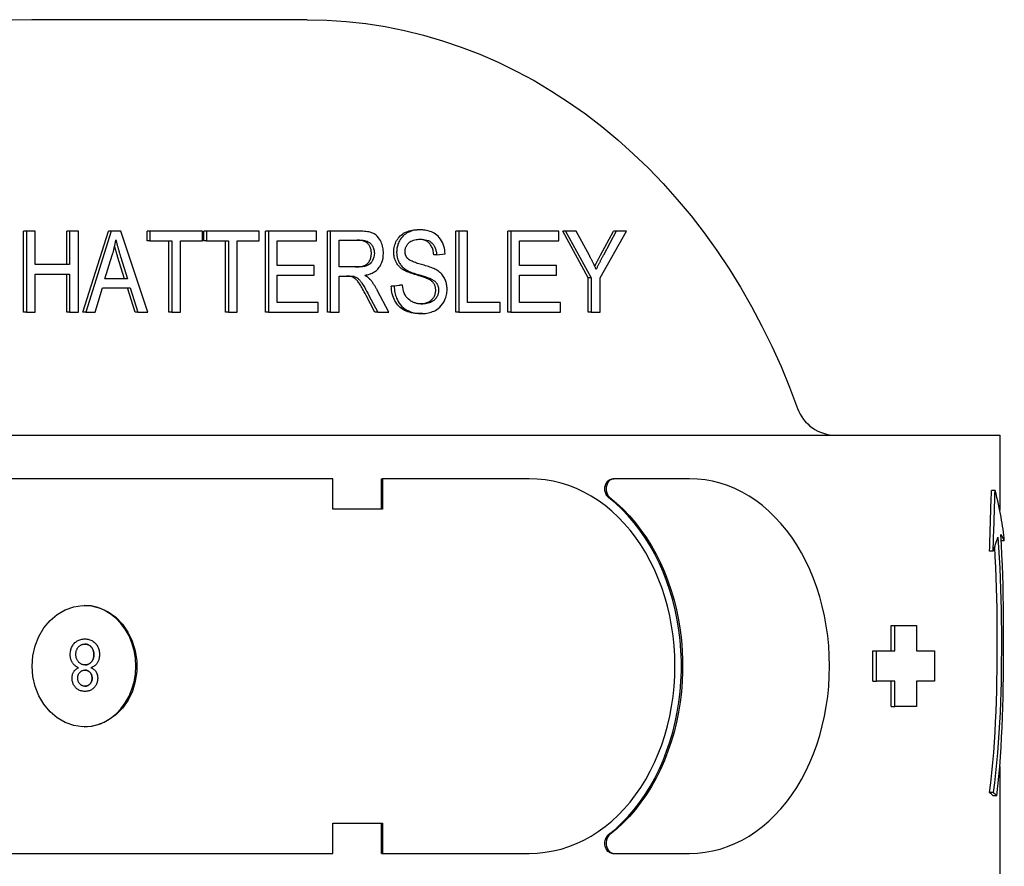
# Model space of a CAD drawing. Header units: millimetres. Extents: x 43 to 3729, y 37 to 451.
# Tile 7 of 12: x 338 to 387, y 409 to 451. Entities that reach past the tile are written whole.
import ezdxf

# ---------------------------------------------------------------- set-up
doc = ezdxf.new("R2010")
doc.units = ezdxf.units.MM
doc.layers.add('DETAIL', color=2, linetype='Continuous')

msp = doc.modelspace()

# ---------------------------------------------------------------- linework, layer by layer
at = {"layer": 'DETAIL'}
for p, q in [((352.585, 450.907), (338.991, 450.907)), ((338.582, 436.46), (338.582, 440.46)), ((338.725, 440.46), (338.582, 440.46)), ((338.725, 440.46), (338.725, 436.46)), ((339.16, 440.46), (338.725, 440.46)), ((339.16, 438.816), (339.16, 440.46)), ((340.715, 438.816), (340.715, 440.46)), ((340.858, 440.46), (340.715, 440.46)), ((340.858, 440.46), (340.858, 438.816)), ((341.293, 440.46), (340.858, 440.46)), ((341.293, 436.46), (341.293, 440.46)), ((341.514, 436.46), (342.773, 440.46)), ((342.916, 440.46), (341.657, 436.46)), ((342.916, 440.46), (342.773, 440.46)), ((343.386, 440.46), (342.916, 440.46)), ((344.724, 436.46), (343.386, 440.46)), ((344.681, 439.987), (344.681, 440.46)), ((344.824, 440.46), (344.681, 440.46)), ((344.824, 440.46), (344.824, 439.987)), ((347.421, 440.46), (344.824, 440.46)), ((347.421, 439.987), (347.421, 440.46)), ((347.478, 439.987), (347.478, 440.46)), ((347.621, 440.46), (347.478, 440.46)), ((347.621, 440.46), (347.621, 439.987)), ((350.218, 440.46), (347.621, 440.46)), ((350.218, 439.987), (350.218, 440.46)), ((350.53, 436.46), (350.53, 440.46)), ((350.673, 440.46), (350.53, 440.46)), ((350.673, 440.46), (350.673, 436.46)), ((353.046, 440.46), (350.673, 440.46)), ((353.046, 439.987), (353.046, 440.46)), ((353.581, 436.46), (353.581, 440.46)), ((353.725, 440.46), (353.581, 440.46)), ((353.725, 440.46), (353.725, 436.46)), ((355.178, 440.46), (353.725, 440.46)), ((358.155, 440.53), (358.012, 440.53)), ((359.917, 436.46), (359.917, 440.46)), ((360.061, 440.46), (359.917, 440.46)), ((360.495, 440.46), (360.061, 440.46)), ((360.061, 440.46), (360.061, 436.46)), ((360.495, 436.932), (360.495, 440.46)), ((362.49, 436.46), (362.49, 440.46)), ((362.633, 440.46), (362.49, 440.46)), ((365.006, 440.46), (362.633, 440.46)), ((362.633, 440.46), (362.633, 436.46)), ((365.006, 439.987), (365.006, 440.46)), ((366.458, 438.155), (365.194, 440.46)), ((365.338, 440.46), (365.194, 440.46)), ((365.865, 440.46), (365.338, 440.46)), ((365.338, 440.46), (366.601, 438.155)), ((366.512, 439.252), (365.865, 440.46)), ((367.036, 438.155), (368.345, 440.46)), ((367.06, 439.283), (367.697, 440.46)), ((367.84, 440.46), (367.203, 439.283)), ((367.84, 440.46), (367.697, 440.46)), ((368.345, 440.46), (367.84, 440.46)), ((344.824, 439.987), (344.681, 439.987)), ((344.824, 439.987), (345.903, 439.987)), ((345.76, 436.46), (345.76, 439.987)), ((345.903, 439.987), (345.903, 436.46)), ((346.337, 436.46), (346.337, 439.987)), ((346.337, 439.987), (347.421, 439.987)), ((347.621, 439.987), (347.478, 439.987)), ((347.621, 439.987), (348.7, 439.987)), ((348.557, 436.46), (348.557, 439.987)), ((348.7, 439.987), (348.7, 436.46)), ((349.135, 436.46), (349.135, 439.987)), ((349.135, 439.987), (350.218, 439.987)), ((351.108, 439.987), (353.046, 439.987)), ((351.108, 438.764), (351.108, 439.987)), ((354.159, 440.018), (355.196, 440.018)), ((354.159, 438.694), (354.159, 440.018)), ((363.068, 438.764), (363.068, 439.987)), ((363.068, 439.987), (365.006, 439.987)), ((358.974, 439.295), (359.389, 439.335)), ((342.601, 438.1), (342.963, 439.274)), ((343.572, 438.1), (343.227, 439.21)), ((343.371, 439.21), (343.715, 438.1)), ((358.974, 439.295), (358.831, 439.295)), ((340.858, 438.816), (339.16, 438.816)), ((339.16, 436.46), (339.16, 438.344)), ((339.16, 438.344), (340.858, 438.344)), ((340.715, 436.46), (340.715, 438.344)), ((340.858, 438.344), (340.858, 436.46)), ((352.923, 438.764), (351.108, 438.764)), ((352.923, 438.292), (352.923, 438.764)), ((355.091, 438.694), (354.159, 438.694)), ((357.463, 438.557), (357.32, 438.557)), ((364.883, 438.764), (363.068, 438.764)), ((364.883, 438.292), (364.883, 438.764)), ((343.715, 438.1), (342.601, 438.1)), ((351.108, 436.932), (351.108, 438.292)), ((351.108, 438.292), (352.923, 438.292)), ((354.159, 436.46), (354.159, 438.237)), ((354.159, 438.237), (354.661, 438.237)), ((354.904, 438.219), (354.76, 438.219)), ((358.685, 438.109), (358.541, 438.109)), ((363.068, 436.932), (363.068, 438.292)), ((363.068, 438.292), (364.883, 438.292)), ((366.458, 436.46), (366.458, 438.155)), ((366.601, 438.155), (366.458, 438.155)), ((366.601, 438.155), (366.601, 436.46)), ((367.036, 436.46), (367.036, 438.155)), ((342.117, 436.46), (342.476, 437.67)), ((342.476, 437.67), (343.85, 437.67)), ((344.086, 436.46), (343.707, 437.67)), ((343.85, 437.67), (344.23, 436.46)), ((356.609, 436.46), (356.042, 437.548)), ((356.733, 437.746), (357.143, 437.789)), ((356.877, 437.746), (356.733, 437.746)), ((357.286, 437.789), (356.877, 437.746)), ((357.286, 437.789), (357.143, 437.789)), ((353.12, 436.932), (351.108, 436.932)), ((353.12, 436.46), (353.12, 436.932)), ((355.924, 436.46), (355.489, 437.292)), ((355.633, 437.292), (356.067, 436.46)), ((362.109, 436.932), (360.495, 436.932)), ((362.109, 436.46), (362.109, 436.932)), ((365.081, 436.932), (363.068, 436.932)), ((365.081, 436.46), (365.081, 436.932)), ((338.725, 436.46), (338.582, 436.46)), ((338.725, 436.46), (339.16, 436.46)), ((340.858, 436.46), (340.715, 436.46)), ((340.858, 436.46), (341.293, 436.46)), ((341.657, 436.46), (341.514, 436.46)), ((341.657, 436.46), (342.117, 436.46)), ((344.23, 436.46), (344.086, 436.46)), ((344.23, 436.46), (344.724, 436.46)), ((345.903, 436.46), (345.76, 436.46)), ((345.903, 436.46), (346.337, 436.46)), ((348.7, 436.46), (348.557, 436.46)), ((348.7, 436.46), (349.135, 436.46)), ((350.673, 436.46), (350.53, 436.46)), ((350.673, 436.46), (353.12, 436.46)), ((353.725, 436.46), (353.581, 436.46)), ((353.725, 436.46), (354.159, 436.46)), ((356.067, 436.46), (355.924, 436.46)), ((356.067, 436.46), (356.609, 436.46)), ((360.061, 436.46), (359.917, 436.46)), ((360.061, 436.46), (362.109, 436.46)), ((362.633, 436.46), (362.49, 436.46)), ((362.633, 436.46), (365.081, 436.46)), ((366.601, 436.46), (366.458, 436.46)), ((366.601, 436.46), (367.036, 436.46)), ((358.275, 436.393), (358.132, 436.393)), ((332.633, 430.382), (376.321, 430.382)), ((378.149, 430.382), (379.893, 430.382)), ((379.893, 430.382), (384.007, 430.382)), ((384.007, 430.382), (386.766, 430.382)), ((386.766, 430.382), (386.766, 426.682)), ((353.842, 428.232), (337.526, 428.232)), ((353.842, 426.732), (353.842, 428.232)), ((356.247, 428.232), (356.305, 428.232)), ((356.247, 426.732), (356.247, 428.232)), ((363.543, 428.232), (356.305, 428.232)), ((356.305, 428.232), (356.305, 426.732)), ((367.662, 428.232), (367.726, 428.232)), ((371.46, 428.232), (367.726, 428.232)), ((386.537, 427.653), (386.356, 427.653)), ((356.305, 426.732), (353.842, 426.732)), ((386.99, 425.176), (386.841, 425.176)), ((386.438, 424.663), (386.262, 424.663)), ((381.407, 419.732), (381.407, 420.982)), ((381.407, 420.982), (381.581, 420.982)), ((381.581, 419.732), (381.581, 420.982)), ((381.581, 420.982), (382.654, 420.982)), ((382.654, 420.982), (382.654, 419.732)), ((341.611, 420.325), (341.611, 420.325)), ((380.508, 419.732), (380.682, 419.732)), ((380.508, 418.232), (380.508, 419.732)), ((380.682, 419.732), (381.581, 419.732)), ((380.682, 418.232), (380.682, 419.732)), ((382.654, 419.732), (383.543, 419.732)), ((383.543, 419.732), (383.543, 418.232)), ((341.304, 418.904), (341.304, 418.904)), ((380.508, 418.232), (380.682, 418.232)), ((381.581, 418.232), (380.682, 418.232)), ((381.407, 416.982), (381.407, 418.232)), ((381.581, 416.982), (381.581, 418.232)), ((382.654, 418.232), (382.654, 416.982)), ((383.543, 418.232), (382.654, 418.232)), ((341.616, 417.733), (341.616, 417.733)), ((381.407, 416.982), (381.581, 416.982)), ((382.654, 416.982), (381.581, 416.982)), ((386.766, 414.018), (386.766, 407.882)), ((386.441, 412.731), (386.265, 412.731)), ((386.625, 412.575), (386.44, 412.575)), ((353.842, 409.732), (353.842, 411.232)), ((353.842, 411.232), (356.305, 411.232)), ((356.247, 409.732), (356.247, 411.232)), ((356.305, 411.232), (356.305, 409.732)), ((337.526, 409.732), (353.842, 409.732)), ((356.247, 409.732), (356.305, 409.732)), ((356.305, 409.732), (363.543, 409.732)), ((367.662, 409.732), (367.726, 409.732)), ((367.726, 409.732), (371.46, 409.732))]:
    msp.add_line(p, q, dxfattribs=at)
at = {"layer": 'DETAIL', "flags": 128}
for points in [[(352.585, 450.907), (353.55, 450.885), (354.513, 450.821), (355.474, 450.715), (356.431, 450.566), (357.382, 450.375), (358.327, 450.143), (359.263, 449.869), (360.19, 449.554), (361.107, 449.198), (362.011, 448.803), (362.903, 448.368), (363.78, 447.895), (364.642, 447.384), (365.487, 446.836), (366.314, 446.251), (367.123, 445.631), (367.912, 444.976), (368.68, 444.288), (369.426, 443.566), (370.15, 442.813), (370.851, 442.029), (371.527, 441.216), (372.178, 440.374), (372.803, 439.505), (373.402, 438.609), (373.973, 437.688), (374.516, 436.744), (375.03, 435.776), (375.515, 434.788), (375.97, 433.779), (376.394, 432.751), (376.788, 431.706)], [(356.345, 439.368), (356.343, 439.441), (356.338, 439.514), (356.329, 439.586), (356.316, 439.657), (356.3, 439.728), (356.28, 439.797), (356.256, 439.863), (356.229, 439.928), (356.197, 439.993), (356.156, 440.064), (356.103, 440.139), (356.037, 440.214), (355.963, 440.279), (355.889, 440.328), (355.819, 440.362), (355.755, 440.387), (355.69, 440.406), (355.622, 440.422), (355.552, 440.434), (355.479, 440.444), (355.405, 440.451), (355.329, 440.456), (355.254, 440.459), (355.178, 440.46)], [(356.856, 439.426), (356.858, 439.502), (356.864, 439.576), (356.875, 439.649), (356.891, 439.72), (356.911, 439.79), (356.935, 439.859), (356.964, 439.927), (356.997, 439.993), (357.034, 440.057), (357.075, 440.116), (357.121, 440.172), (357.17, 440.224), (357.224, 440.272), (357.281, 440.316), (357.343, 440.356), (357.409, 440.393), (357.477, 440.425), (357.548, 440.453), (357.621, 440.476), (357.695, 440.495), (357.771, 440.51), (357.85, 440.521), (357.93, 440.528), (358.012, 440.53)], [(358.155, 440.53), (358.02, 440.524), (357.885, 440.505), (357.755, 440.474), (357.645, 440.435), (357.558, 440.395), (357.491, 440.359), (357.43, 440.32), (357.371, 440.275), (357.315, 440.226), (357.263, 440.171), (357.215, 440.111), (357.173, 440.05), (357.138, 439.99), (357.109, 439.931), (357.085, 439.876), (357.065, 439.824), (357.05, 439.776), (357.036, 439.728), (357.025, 439.679), (357.015, 439.629), (357.008, 439.579), (357.003, 439.529), (357, 439.478), (356.999, 439.426)], [(359.389, 439.335), (359.383, 439.434), (359.371, 439.532), (359.353, 439.629), (359.328, 439.723), (359.297, 439.815), (359.259, 439.903), (359.214, 439.988), (359.163, 440.069), (359.104, 440.145), (359.04, 440.214), (358.975, 440.272), (358.909, 440.321), (358.844, 440.361), (358.782, 440.395), (358.722, 440.422), (358.661, 440.446), (358.599, 440.467), (358.537, 440.485), (358.474, 440.499), (358.411, 440.51), (358.347, 440.519), (358.283, 440.525), (358.219, 440.529), (358.155, 440.53)], [(342.963, 439.274), (342.973, 439.305), (342.982, 439.336), (342.99, 439.368), (342.999, 439.399), (343.008, 439.43), (343.016, 439.462), (343.024, 439.494), (343.032, 439.525), (343.04, 439.557), (343.048, 439.589), (343.056, 439.621), (343.063, 439.652), (343.071, 439.684), (343.078, 439.716), (343.085, 439.748), (343.092, 439.78), (343.098, 439.813), (343.105, 439.845), (343.111, 439.877), (343.118, 439.909), (343.124, 439.942), (343.129, 439.974), (343.135, 440.006), (343.141, 440.039)], [(343.141, 440.039), (343.149, 440.004), (343.157, 439.969), (343.166, 439.934), (343.175, 439.899), (343.184, 439.863), (343.193, 439.828), (343.202, 439.793), (343.212, 439.758), (343.221, 439.723), (343.231, 439.688), (343.24, 439.654), (343.25, 439.62), (343.259, 439.586), (343.269, 439.552), (343.279, 439.517), (343.289, 439.483), (343.299, 439.448), (343.309, 439.414), (343.319, 439.38), (343.329, 439.345), (343.34, 439.311), (343.35, 439.277), (343.36, 439.243), (343.371, 439.21)], [(355.754, 439.368), (355.753, 439.415), (355.749, 439.46), (355.744, 439.504), (355.735, 439.546), (355.725, 439.587), (355.712, 439.627), (355.697, 439.665), (355.679, 439.701), (355.659, 439.737), (355.637, 439.771), (355.613, 439.803), (355.586, 439.835), (355.556, 439.864), (355.524, 439.89), (355.489, 439.915), (355.451, 439.936), (355.411, 439.955), (355.368, 439.972), (355.322, 439.986), (355.274, 439.997), (355.222, 440.006), (355.169, 440.012), (355.112, 440.016), (355.052, 440.018)], [(355.196, 440.018), (355.239, 440.017), (355.283, 440.015), (355.327, 440.011), (355.37, 440.005), (355.413, 439.998), (355.456, 439.988), (355.498, 439.976), (355.54, 439.961), (355.581, 439.943), (355.62, 439.922), (355.657, 439.898), (355.69, 439.872), (355.721, 439.842), (355.751, 439.81), (355.779, 439.774), (355.804, 439.736), (355.826, 439.695), (355.845, 439.653), (355.862, 439.608), (355.875, 439.561), (355.885, 439.514), (355.892, 439.466), (355.896, 439.417), (355.898, 439.368)], [(357.416, 439.463), (357.417, 439.498), (357.42, 439.532), (357.425, 439.567), (357.431, 439.6), (357.44, 439.634), (357.451, 439.666), (357.463, 439.697), (357.478, 439.727), (357.494, 439.756), (357.511, 439.784), (357.53, 439.81), (357.549, 439.835), (357.57, 439.859), (357.593, 439.882), (357.621, 439.908), (357.657, 439.936), (357.701, 439.964), (357.757, 439.991), (357.822, 440.016), (357.89, 440.035), (357.961, 440.048), (358.032, 440.057), (358.103, 440.062), (358.173, 440.063)], [(358.831, 439.295), (358.825, 439.354), (358.817, 439.411), (358.806, 439.466), (358.794, 439.518), (358.78, 439.568), (358.763, 439.616), (358.745, 439.661), (358.724, 439.704), (358.702, 439.744), (358.677, 439.782), (358.65, 439.818), (358.621, 439.851), (358.591, 439.882), (358.558, 439.911), (358.522, 439.937), (358.484, 439.96), (358.444, 439.982), (358.402, 440), (358.357, 440.017), (358.31, 440.031), (358.26, 440.042), (358.209, 440.051), (358.155, 440.057), (358.098, 440.062)], [(358.173, 440.063), (358.252, 440.061), (358.332, 440.054), (358.411, 440.041), (358.489, 440.02), (358.564, 439.993), (358.629, 439.96), (358.681, 439.926), (358.722, 439.893), (358.754, 439.863), (358.78, 439.835), (358.804, 439.804), (358.827, 439.772), (358.848, 439.738), (358.868, 439.703), (358.886, 439.666), (358.902, 439.628), (358.916, 439.588), (358.929, 439.548), (358.94, 439.507), (358.95, 439.465), (358.958, 439.423), (358.965, 439.381), (358.97, 439.338), (358.974, 439.295)], [(343.227, 439.21), (343.22, 439.233), (343.213, 439.257), (343.206, 439.28), (343.199, 439.303), (343.192, 439.325), (343.185, 439.348), (343.179, 439.37), (343.172, 439.392), (343.166, 439.414), (343.159, 439.436), (343.153, 439.458), (343.147, 439.479), (343.14, 439.5), (343.134, 439.521), (343.128, 439.542), (343.123, 439.563), (343.117, 439.583), (343.111, 439.603), (343.105, 439.623), (343.1, 439.643), (343.094, 439.662), (343.089, 439.682), (343.084, 439.701), (343.079, 439.72)], [(354.948, 438.694), (355.02, 438.696), (355.088, 438.699), (355.152, 438.705), (355.212, 438.713), (355.268, 438.724), (355.32, 438.736), (355.368, 438.752), (355.412, 438.769), (355.453, 438.789), (355.491, 438.812), (355.526, 438.838), (355.559, 438.867), (355.59, 438.898), (355.618, 438.933), (355.644, 438.97), (355.667, 439.01), (355.687, 439.052), (355.705, 439.095), (355.72, 439.138), (355.732, 439.183), (355.742, 439.228), (355.749, 439.274), (355.753, 439.321), (355.754, 439.368)], [(355.898, 439.368), (355.892, 439.273), (355.875, 439.18), (355.847, 439.091), (355.81, 439.009), (355.769, 438.944), (355.729, 438.894), (355.691, 438.856), (355.652, 438.825), (355.614, 438.799), (355.577, 438.779), (355.543, 438.764), (355.511, 438.751), (355.48, 438.741), (355.448, 438.732), (355.415, 438.724), (355.38, 438.717), (355.346, 438.711), (355.31, 438.707), (355.274, 438.703), (355.238, 438.699), (355.201, 438.697), (355.164, 438.696), (355.128, 438.695), (355.091, 438.694)], [(355.423, 438.28), (355.47, 438.288), (355.516, 438.298), (355.563, 438.309), (355.609, 438.322), (355.655, 438.337), (355.701, 438.353), (355.746, 438.371), (355.79, 438.391), (355.834, 438.413), (355.876, 438.437), (355.917, 438.463), (355.958, 438.492), (355.997, 438.523), (356.034, 438.557), (356.07, 438.593), (356.104, 438.632), (356.139, 438.678), (356.181, 438.739), (356.224, 438.816), (356.266, 438.911), (356.301, 439.02), (356.326, 439.134), (356.34, 439.25), (356.345, 439.368)], [(357.32, 438.557), (357.282, 438.583), (357.245, 438.609), (357.21, 438.636), (357.177, 438.665), (357.145, 438.694), (357.115, 438.725), (357.087, 438.756), (357.06, 438.789), (357.035, 438.822), (357.012, 438.857), (356.99, 438.893), (356.97, 438.929), (356.952, 438.967), (356.935, 439.005), (356.92, 439.044), (356.907, 439.083), (356.895, 439.124), (356.884, 439.165), (356.875, 439.206), (356.868, 439.249), (356.863, 439.292), (356.859, 439.336), (356.856, 439.381), (356.856, 439.426)], [(356.999, 439.426), (356.999, 439.389), (357.001, 439.351), (357.004, 439.314), (357.008, 439.277), (357.013, 439.241), (357.019, 439.204), (357.027, 439.168), (357.036, 439.132), (357.046, 439.097), (357.058, 439.06), (357.072, 439.022), (357.088, 438.983), (357.107, 438.943), (357.128, 438.902), (357.153, 438.861), (357.181, 438.819), (357.211, 438.779), (357.243, 438.742), (357.277, 438.706), (357.312, 438.672), (357.348, 438.641), (357.386, 438.611), (357.424, 438.583), (357.463, 438.557)], [(357.543, 439.106), (357.533, 439.117), (357.524, 439.129), (357.514, 439.141), (357.505, 439.154), (357.496, 439.167), (357.488, 439.18), (357.48, 439.194), (357.472, 439.208), (357.465, 439.222), (357.459, 439.237), (357.453, 439.252), (357.447, 439.267), (357.442, 439.283), (357.437, 439.299), (357.433, 439.315), (357.429, 439.331), (357.426, 439.347), (357.423, 439.363), (357.421, 439.379), (357.419, 439.396), (357.418, 439.412), (357.417, 439.429), (357.416, 439.446), (357.416, 439.463)], [(358.929, 438.566), (358.881, 438.591), (358.826, 438.616), (358.767, 438.641), (358.704, 438.664), (358.638, 438.688), (358.569, 438.711), (358.499, 438.733), (358.428, 438.755), (358.357, 438.776), (358.287, 438.796), (358.219, 438.816), (358.154, 438.835), (358.092, 438.854), (358.035, 438.871), (357.979, 438.889), (357.923, 438.908), (357.867, 438.928), (357.811, 438.95), (357.758, 438.972), (357.708, 438.996), (357.661, 439.02), (357.618, 439.046), (357.578, 439.074), (357.543, 439.106)], [(366.846, 438.575), (366.833, 438.604), (366.82, 438.633), (366.807, 438.662), (366.794, 438.691), (366.781, 438.719), (366.767, 438.748), (366.754, 438.777), (366.74, 438.805), (366.726, 438.833), (366.713, 438.862), (366.699, 438.89), (366.685, 438.918), (366.671, 438.946), (366.657, 438.975), (366.643, 439.003), (366.628, 439.031), (366.614, 439.059), (366.6, 439.086), (366.585, 439.114), (366.571, 439.142), (366.556, 439.17), (366.541, 439.197), (366.526, 439.225), (366.512, 439.252)], [(366.776, 438.729), (366.787, 438.75), (366.797, 438.771), (366.808, 438.793), (366.818, 438.815), (366.829, 438.837), (366.84, 438.859), (366.851, 438.881), (366.863, 438.903), (366.874, 438.926), (366.886, 438.948), (366.897, 438.971), (366.909, 438.994), (366.921, 439.017), (366.933, 439.041), (366.945, 439.064), (366.957, 439.088), (366.97, 439.112), (366.982, 439.136), (366.995, 439.16), (367.008, 439.184), (367.021, 439.208), (367.034, 439.233), (367.047, 439.258), (367.06, 439.283)], [(367.203, 439.283), (367.188, 439.254), (367.173, 439.225), (367.157, 439.196), (367.142, 439.167), (367.127, 439.137), (367.111, 439.108), (367.096, 439.079), (367.081, 439.05), (367.066, 439.02), (367.051, 438.991), (367.036, 438.962), (367.021, 438.932), (367.006, 438.903), (366.991, 438.874), (366.976, 438.844), (366.962, 438.814), (366.947, 438.785), (366.932, 438.755), (366.918, 438.725), (366.903, 438.695), (366.889, 438.665), (366.875, 438.635), (366.86, 438.605), (366.846, 438.575)], [(358.541, 438.109), (358.517, 438.12), (358.488, 438.132), (358.455, 438.145), (358.417, 438.159), (358.375, 438.174), (358.329, 438.19), (358.278, 438.207), (358.222, 438.225), (358.162, 438.244), (358.098, 438.263), (358.029, 438.284), (357.956, 438.306), (357.882, 438.328), (357.812, 438.349), (357.746, 438.371), (357.684, 438.393), (357.625, 438.414), (357.57, 438.435), (357.519, 438.456), (357.472, 438.476), (357.428, 438.497), (357.388, 438.517), (357.352, 438.537), (357.32, 438.557)], [(357.463, 438.557), (357.509, 438.53), (357.56, 438.503), (357.614, 438.477), (357.673, 438.452), (357.734, 438.428), (357.796, 438.404), (357.861, 438.382), (357.925, 438.36), (357.989, 438.34), (358.053, 438.32), (358.114, 438.301), (358.174, 438.284), (358.23, 438.267), (358.283, 438.251), (358.334, 438.235), (358.384, 438.219), (358.432, 438.203), (358.478, 438.188), (358.52, 438.174), (358.56, 438.159), (358.597, 438.146), (358.63, 438.133), (358.659, 438.121), (358.685, 438.109)], [(359.486, 437.591), (359.486, 437.63), (359.484, 437.668), (359.482, 437.707), (359.478, 437.745), (359.473, 437.783), (359.467, 437.821), (359.46, 437.858), (359.452, 437.895), (359.442, 437.932), (359.431, 437.969), (359.418, 438.007), (359.402, 438.049), (359.383, 438.094), (359.36, 438.14), (359.332, 438.189), (359.3, 438.239), (359.262, 438.29), (359.221, 438.338), (359.176, 438.384), (359.13, 438.426), (359.082, 438.465), (359.032, 438.502), (358.981, 438.535), (358.929, 438.566)], [(354.76, 438.219), (354.754, 438.22), (354.747, 438.222), (354.74, 438.223), (354.733, 438.224), (354.725, 438.226), (354.717, 438.227), (354.709, 438.228), (354.7, 438.229), (354.691, 438.23), (354.682, 438.231), (354.672, 438.232), (354.662, 438.232), (354.652, 438.233), (354.641, 438.234), (354.63, 438.234), (354.619, 438.235), (354.608, 438.235), (354.596, 438.236), (354.584, 438.236), (354.571, 438.237), (354.558, 438.237), (354.545, 438.237), (354.532, 438.237), (354.518, 438.237)], [(354.661, 438.237), (354.671, 438.237), (354.681, 438.237), (354.691, 438.237), (354.701, 438.237), (354.711, 438.237), (354.721, 438.236), (354.731, 438.236), (354.741, 438.236), (354.751, 438.235), (354.761, 438.235), (354.771, 438.235), (354.781, 438.234), (354.791, 438.233), (354.801, 438.233), (354.811, 438.232), (354.821, 438.231), (354.831, 438.23), (354.841, 438.229), (354.852, 438.228), (354.863, 438.226), (354.873, 438.225), (354.884, 438.223), (354.894, 438.221), (354.904, 438.219)], [(355.489, 437.292), (355.443, 437.379), (355.399, 437.461), (355.357, 437.538), (355.317, 437.609), (355.279, 437.675), (355.243, 437.736), (355.209, 437.792), (355.177, 437.842), (355.147, 437.888), (355.118, 437.93), (355.089, 437.969), (355.061, 438.005), (355.034, 438.036), (355.008, 438.065), (354.982, 438.089), (354.958, 438.11), (354.933, 438.129), (354.909, 438.146), (354.884, 438.162), (354.859, 438.176), (354.835, 438.189), (354.81, 438.201), (354.785, 438.21), (354.76, 438.219)], [(354.904, 438.219), (354.932, 438.209), (354.961, 438.197), (354.989, 438.184), (355.016, 438.169), (355.043, 438.153), (355.069, 438.135), (355.093, 438.117), (355.115, 438.098), (355.137, 438.079), (355.157, 438.058), (355.177, 438.037), (355.196, 438.015), (355.215, 437.992), (355.236, 437.965), (355.259, 437.933), (355.285, 437.895), (355.315, 437.851), (355.347, 437.8), (355.383, 437.74), (355.424, 437.672), (355.469, 437.594), (355.518, 437.505), (355.573, 437.405), (355.633, 437.292)], [(355.683, 438.082), (355.673, 438.092), (355.663, 438.102), (355.653, 438.111), (355.643, 438.121), (355.633, 438.131), (355.622, 438.14), (355.612, 438.149), (355.601, 438.158), (355.59, 438.166), (355.58, 438.175), (355.569, 438.183), (355.558, 438.191), (355.547, 438.199), (355.536, 438.207), (355.525, 438.215), (355.514, 438.222), (355.503, 438.23), (355.491, 438.237), (355.48, 438.245), (355.469, 438.252), (355.457, 438.259), (355.446, 438.266), (355.434, 438.273), (355.423, 438.28)], [(356.042, 437.548), (356.03, 437.572), (356.016, 437.596), (356.003, 437.62), (355.99, 437.644), (355.976, 437.668), (355.962, 437.691), (355.948, 437.714), (355.934, 437.738), (355.92, 437.761), (355.906, 437.784), (355.891, 437.806), (355.876, 437.829), (355.861, 437.851), (355.846, 437.873), (355.831, 437.895), (355.815, 437.917), (355.799, 437.938), (355.783, 437.959), (355.767, 437.98), (355.751, 438.001), (355.734, 438.022), (355.717, 438.042), (355.7, 438.062), (355.683, 438.082)], [(358.926, 437.545), (358.925, 437.576), (358.923, 437.607), (358.92, 437.636), (358.916, 437.666), (358.911, 437.694), (358.904, 437.722), (358.896, 437.749), (358.886, 437.775), (358.876, 437.801), (358.864, 437.826), (358.851, 437.851), (358.837, 437.874), (358.822, 437.897), (358.804, 437.92), (358.785, 437.941), (358.765, 437.963), (358.743, 437.983), (358.719, 438.003), (358.693, 438.022), (358.666, 438.041), (358.638, 438.059), (358.607, 438.076), (358.575, 438.093), (358.541, 438.109)], [(358.685, 438.109), (358.714, 438.095), (358.744, 438.08), (358.773, 438.064), (358.801, 438.046), (358.829, 438.028), (358.856, 438.008), (358.883, 437.986), (358.908, 437.963), (358.932, 437.938), (358.955, 437.911), (358.975, 437.883), (358.992, 437.856), (359.006, 437.829), (359.019, 437.803), (359.029, 437.777), (359.038, 437.752), (359.046, 437.727), (359.052, 437.702), (359.058, 437.676), (359.062, 437.65), (359.065, 437.624), (359.067, 437.598), (359.069, 437.572), (359.069, 437.545)], [(358.132, 436.393), (358.022, 436.395), (357.917, 436.402), (357.817, 436.415), (357.722, 436.432), (357.63, 436.454), (357.544, 436.482), (357.462, 436.514), (357.385, 436.551), (357.312, 436.593), (357.243, 436.64), (357.178, 436.692), (357.117, 436.749), (357.061, 436.811), (357.008, 436.878), (356.959, 436.95), (356.914, 437.027), (356.874, 437.107), (356.839, 437.191), (356.809, 437.276), (356.783, 437.365), (356.763, 437.456), (356.748, 437.55), (356.738, 437.647), (356.733, 437.746)], [(356.877, 437.746), (356.88, 437.669), (356.887, 437.592), (356.897, 437.515), (356.91, 437.44), (356.927, 437.365), (356.947, 437.292), (356.971, 437.22), (356.999, 437.149), (357.033, 437.073), (357.076, 436.993), (357.128, 436.911), (357.189, 436.829), (357.261, 436.749), (357.338, 436.679), (357.419, 436.617), (357.505, 436.564), (357.595, 436.519), (357.688, 436.482), (357.783, 436.452), (357.881, 436.429), (357.979, 436.412), (358.078, 436.401), (358.177, 436.394), (358.275, 436.393)], [(358.255, 436.865), (358.216, 436.866), (358.177, 436.867), (358.138, 436.87), (358.1, 436.875), (358.061, 436.88), (358.023, 436.887), (357.985, 436.896), (357.947, 436.906), (357.909, 436.917), (357.872, 436.93), (357.835, 436.945), (357.798, 436.961), (357.756, 436.982), (357.702, 437.012), (357.641, 437.052), (357.577, 437.103), (357.514, 437.166), (357.459, 437.235), (357.413, 437.313), (357.373, 437.4), (357.341, 437.493), (357.317, 437.59), (357.299, 437.689), (357.286, 437.789)], [(358.184, 436.867), (358.24, 436.871), (358.294, 436.878), (358.347, 436.888), (358.398, 436.9), (358.448, 436.915), (358.496, 436.932), (358.542, 436.951), (358.587, 436.973), (358.629, 436.997), (358.667, 437.023), (358.704, 437.051), (358.737, 437.08), (358.767, 437.112), (358.795, 437.145), (358.82, 437.181), (358.842, 437.218), (358.862, 437.256), (358.879, 437.295), (358.893, 437.334), (358.905, 437.375), (358.914, 437.416), (358.921, 437.458), (358.925, 437.501), (358.926, 437.545)], [(359.069, 437.545), (359.068, 437.509), (359.066, 437.474), (359.061, 437.438), (359.055, 437.403), (359.047, 437.369), (359.037, 437.335), (359.025, 437.302), (359.011, 437.268), (358.994, 437.232), (358.973, 437.194), (358.946, 437.155), (358.915, 437.116), (358.879, 437.079), (358.84, 437.045), (358.8, 437.015), (358.757, 436.989), (358.714, 436.965), (358.669, 436.944), (358.618, 436.924), (358.56, 436.905), (358.495, 436.889), (358.423, 436.876), (358.343, 436.868), (358.255, 436.865)], [(358.275, 436.393), (358.348, 436.394), (358.42, 436.4), (358.492, 436.409), (358.564, 436.422), (358.635, 436.439), (358.705, 436.46), (358.775, 436.486), (358.842, 436.517), (358.909, 436.551), (358.978, 436.594), (359.051, 436.646), (359.125, 436.71), (359.198, 436.786), (359.266, 436.872), (359.32, 436.959), (359.364, 437.042), (359.397, 437.119), (359.422, 437.187), (359.442, 437.252), (359.458, 437.318), (359.47, 437.385), (359.479, 437.453), (359.485, 437.521), (359.486, 437.591)], [(376.321, 430.379), (376.348, 430.379), (376.375, 430.379), (376.402, 430.38), (376.429, 430.38), (376.456, 430.38), (376.484, 430.38), (376.511, 430.38), (376.538, 430.38), (376.565, 430.38), (376.592, 430.38), (376.619, 430.38), (376.646, 430.38), (376.673, 430.381), (376.7, 430.381), (376.727, 430.381), (376.754, 430.381), (376.781, 430.381), (376.808, 430.381), (376.835, 430.382), (376.862, 430.382), (376.889, 430.382), (376.916, 430.382), (376.943, 430.383), (376.969, 430.383)], [(376.97, 430.385), (377.025, 430.385), (377.077, 430.386), (377.128, 430.386), (377.178, 430.386), (377.227, 430.387), (377.275, 430.387), (377.323, 430.387), (377.372, 430.387), (377.421, 430.387), (377.472, 430.387), (377.524, 430.387), (377.578, 430.386), (377.631, 430.386), (377.682, 430.385), (377.732, 430.385), (377.781, 430.384), (377.829, 430.384), (377.876, 430.383), (377.923, 430.383), (377.969, 430.382), (378.014, 430.382), (378.06, 430.382), (378.105, 430.382), (378.149, 430.382)], [(363.543, 409.732), (363.939, 409.745), (364.333, 409.786), (364.724, 409.853), (365.111, 409.948), (365.492, 410.069), (365.867, 410.216), (366.235, 410.388), (366.594, 410.586), (366.944, 410.809), (367.283, 411.056), (367.611, 411.325), (367.927, 411.618), (368.229, 411.932), (368.517, 412.266), (368.791, 412.62), (369.049, 412.993), (369.29, 413.384), (369.515, 413.791), (369.722, 414.213), (369.911, 414.649), (370.082, 415.098), (370.234, 415.558), (370.366, 416.028), (370.478, 416.507), (370.571, 416.993), (370.643, 417.485), (370.695, 417.981), (370.726, 418.481), (370.736, 418.982), (370.726, 419.482), (370.695, 419.982), (370.643, 420.478), (370.571, 420.97), (370.478, 421.456), (370.366, 421.935), (370.234, 422.405), (370.082, 422.865), (369.911, 423.314), (369.722, 423.75), (369.515, 424.172), (369.29, 424.579), (369.049, 424.97), (368.791, 425.343), (368.517, 425.697), (368.229, 426.032), (367.927, 426.345), (367.611, 426.638), (367.283, 426.907), (366.944, 427.154), (366.594, 427.377), (366.235, 427.575), (365.867, 427.747), (365.492, 427.894), (365.111, 428.015), (364.724, 428.11), (364.333, 428.177), (363.939, 428.218), (363.543, 428.232)], [(367.461, 427.305), (367.426, 427.335), (367.394, 427.37), (367.365, 427.41), (367.34, 427.453), (367.319, 427.499), (367.301, 427.549), (367.288, 427.6), (367.279, 427.653), (367.275, 427.706), (367.275, 427.76), (367.28, 427.814), (367.289, 427.867), (367.302, 427.918), (367.32, 427.967), (367.342, 428.013), (367.367, 428.056), (367.396, 428.095), (367.428, 428.13), (367.463, 428.16), (367.5, 428.186), (367.539, 428.205), (367.579, 428.22), (367.621, 428.229), (367.662, 428.232)], [(367.726, 428.232), (367.684, 428.229), (367.642, 428.22), (367.602, 428.205), (367.563, 428.186), (367.526, 428.16), (367.491, 428.13), (367.459, 428.095), (367.43, 428.056), (367.405, 428.013), (367.383, 427.967), (367.365, 427.918), (367.352, 427.867), (367.343, 427.814), (367.338, 427.76), (367.338, 427.706), (367.342, 427.653), (367.351, 427.6), (367.364, 427.549), (367.382, 427.499), (367.403, 427.453), (367.429, 427.41), (367.457, 427.37), (367.489, 427.335), (367.524, 427.305)], [(371.46, 409.732), (371.841, 409.745), (372.219, 409.786), (372.595, 409.853), (372.967, 409.948), (373.333, 410.069), (373.693, 410.216), (374.046, 410.388), (374.391, 410.586), (374.727, 410.809), (375.052, 411.056), (375.367, 411.325), (375.67, 411.618), (375.96, 411.932), (376.236, 412.266), (376.498, 412.62), (376.745, 412.993), (376.977, 413.384), (377.192, 413.791), (377.391, 414.213), (377.572, 414.649), (377.736, 415.098), (377.881, 415.558), (378.008, 416.028), (378.115, 416.507), (378.204, 416.993), (378.273, 417.485), (378.323, 417.981), (378.352, 418.481), (378.362, 418.982), (378.352, 419.482), (378.323, 419.982), (378.273, 420.478), (378.204, 420.97), (378.115, 421.456), (378.008, 421.935), (377.881, 422.405), (377.736, 422.865), (377.572, 423.314), (377.391, 423.75), (377.192, 424.172), (376.977, 424.579), (376.745, 424.97), (376.498, 425.343), (376.236, 425.697), (375.96, 426.032), (375.67, 426.345), (375.367, 426.638), (375.052, 426.907), (374.727, 427.154), (374.391, 427.377), (374.046, 427.575), (373.693, 427.747), (373.333, 427.894), (372.967, 428.015), (372.595, 428.11), (372.219, 428.177), (371.841, 428.218), (371.46, 428.232)], [(367.461, 410.658), (367.793, 410.936), (368.114, 411.236), (368.422, 411.557), (368.715, 411.899), (368.995, 412.26), (369.258, 412.639), (369.506, 413.036), (369.737, 413.45), (369.951, 413.878), (370.147, 414.321), (370.325, 414.777), (370.484, 415.244), (370.625, 415.721), (370.745, 416.207), (370.847, 416.701), (370.928, 417.201), (370.989, 417.706), (371.03, 418.215), (371.05, 418.726), (371.05, 419.237), (371.03, 419.748), (370.989, 420.257), (370.928, 420.762), (370.847, 421.262), (370.745, 421.756), (370.625, 422.242), (370.484, 422.719), (370.325, 423.186), (370.147, 423.642), (369.951, 424.085), (369.737, 424.513), (369.506, 424.927), (369.258, 425.324), (368.995, 425.703), (368.715, 426.064), (368.422, 426.406), (368.114, 426.727), (367.793, 427.027), (367.461, 427.305)], [(367.524, 427.305), (367.857, 427.027), (368.178, 426.727), (368.485, 426.406), (368.779, 426.064), (369.058, 425.703), (369.322, 425.324), (369.57, 424.927), (369.801, 424.513), (370.015, 424.085), (370.211, 423.642), (370.39, 423.186), (370.549, 422.719), (370.689, 422.242), (370.81, 421.756), (370.911, 421.262), (370.993, 420.762), (371.054, 420.257), (371.095, 419.748), (371.115, 419.237), (371.115, 418.726), (371.095, 418.215), (371.054, 417.706), (370.993, 417.201), (370.911, 416.701), (370.81, 416.207), (370.689, 415.721), (370.549, 415.244), (370.39, 414.777), (370.211, 414.321), (370.015, 413.878), (369.801, 413.45), (369.57, 413.036), (369.322, 412.639), (369.058, 412.26), (368.779, 411.899), (368.485, 411.557), (368.178, 411.236), (367.857, 410.936), (367.524, 410.658)], [(386.674, 425.345), (386.711, 424.836), (386.742, 424.325), (386.768, 423.813), (386.79, 423.3), (386.808, 422.787), (386.823, 422.274), (386.834, 421.761), (386.841, 421.25), (386.846, 420.74), (386.848, 420.233), (386.847, 419.727), (386.843, 419.22), (386.837, 418.713), (386.827, 418.207), (386.814, 417.701), (386.798, 417.195), (386.778, 416.691), (386.753, 416.188), (386.724, 415.687), (386.691, 415.188), (386.653, 414.691), (386.609, 414.197), (386.56, 413.705), (386.504, 413.216), (386.441, 412.731)], [(386.625, 412.575), (386.678, 413.051), (386.725, 413.53), (386.766, 414.011), (386.802, 414.496), (386.833, 414.983), (386.859, 415.472), (386.881, 415.963), (386.9, 416.456), (386.916, 416.951), (386.929, 417.448), (386.939, 417.945), (386.946, 418.444), (386.951, 418.943), (386.954, 419.443), (386.955, 419.942), (386.955, 420.442), (386.954, 420.944), (386.95, 421.447), (386.944, 421.951), (386.936, 422.456), (386.926, 422.961), (386.912, 423.465), (386.896, 423.969), (386.876, 424.472), (386.852, 424.973), (386.824, 425.473)], [(386.265, 412.731), (386.325, 413.223), (386.379, 413.718), (386.426, 414.216), (386.468, 414.717), (386.504, 415.22), (386.535, 415.724), (386.561, 416.231), (386.583, 416.739), (386.602, 417.248), (386.616, 417.757), (386.628, 418.267), (386.636, 418.777), (386.641, 419.286), (386.644, 419.794), (386.645, 420.301), (386.643, 420.809), (386.639, 421.318), (386.631, 421.827), (386.621, 422.337), (386.608, 422.847), (386.591, 423.356), (386.571, 423.864), (386.546, 424.371), (386.517, 424.877)], [(339.008, 418.982), (339.045, 419.489), (339.156, 419.981), (339.339, 420.445), (339.586, 420.866), (339.891, 421.234), (340.245, 421.536), (340.639, 421.765), (341.059, 421.914), (341.494, 421.979), (341.933, 421.957), (342.36, 421.85), (342.766, 421.661), (343.138, 421.394), (343.466, 421.058), (343.739, 420.663), (343.952, 420.219), (344.097, 419.739), (344.171, 419.238), (344.171, 418.728), (344.098, 418.227), (343.953, 417.747), (343.741, 417.303), (343.467, 416.907), (343.14, 416.57), (342.768, 416.304), (342.362, 416.113), (341.935, 416.006), (341.496, 415.984), (341.061, 416.048), (340.641, 416.197), (340.248, 416.426), (339.893, 416.728), (339.587, 417.095), (339.339, 417.518), (339.156, 417.982), (339.045, 418.475), (339.008, 418.982)], [(341.579, 415.982), (341.914, 416.011), (342.243, 416.09), (342.559, 416.218), (342.858, 416.393), (343.135, 416.612), (343.385, 416.871), (343.604, 417.165), (343.789, 417.49), (343.935, 417.84), (344.042, 418.21), (344.107, 418.592), (344.128, 418.982), (344.107, 419.371), (344.042, 419.753), (343.935, 420.123), (343.789, 420.473), (343.604, 420.798), (343.385, 421.092), (343.135, 421.351), (342.858, 421.57), (342.559, 421.745), (342.243, 421.873), (341.914, 421.952), (341.579, 421.981)], [(340.889, 419.556), (340.891, 419.61), (340.895, 419.662), (340.902, 419.712), (340.911, 419.762), (340.924, 419.809), (340.939, 419.856), (340.957, 419.9), (340.978, 419.944), (341.001, 419.986), (341.027, 420.026), (341.056, 420.065), (341.088, 420.103), (341.122, 420.139), (341.158, 420.171), (341.195, 420.2), (341.235, 420.226), (341.276, 420.249), (341.318, 420.269), (341.363, 420.286), (341.409, 420.3), (341.457, 420.311), (341.506, 420.319), (341.558, 420.323), (341.611, 420.325)], [(340.889, 419.556), (340.891, 419.61), (340.895, 419.662), (340.902, 419.712), (340.911, 419.762), (340.924, 419.809), (340.939, 419.856), (340.957, 419.9), (340.978, 419.944), (341.001, 419.986), (341.027, 420.026), (341.056, 420.065), (341.088, 420.103), (341.122, 420.139), (341.158, 420.171), (341.195, 420.2), (341.235, 420.226), (341.276, 420.249), (341.318, 420.269), (341.363, 420.286), (341.409, 420.3), (341.457, 420.311), (341.506, 420.319), (341.558, 420.323), (341.611, 420.325)], [(341.167, 419.56), (341.168, 419.596), (341.17, 419.632), (341.175, 419.666), (341.181, 419.699), (341.188, 419.731), (341.198, 419.762), (341.209, 419.792), (341.222, 419.82), (341.237, 419.848), (341.253, 419.875), (341.271, 419.9), (341.291, 419.925), (341.312, 419.948), (341.335, 419.969), (341.358, 419.988), (341.382, 420.005), (341.407, 420.02), (341.433, 420.033), (341.46, 420.044), (341.488, 420.053), (341.517, 420.06), (341.546, 420.065), (341.577, 420.068), (341.609, 420.069)], [(342.054, 419.548), (342.053, 419.582), (342.051, 419.615), (342.046, 419.647), (342.041, 419.68), (342.033, 419.712), (342.024, 419.744), (342.013, 419.776), (342, 419.807), (341.986, 419.837), (341.97, 419.866), (341.952, 419.893), (341.933, 419.918), (341.912, 419.941), (341.889, 419.963), (341.865, 419.982), (341.839, 420.001), (341.812, 420.017), (341.785, 420.031), (341.757, 420.042), (341.728, 420.052), (341.699, 420.06), (341.67, 420.065), (341.64, 420.068), (341.609, 420.069)], [(341.609, 420.069), (341.64, 420.068), (341.67, 420.065), (341.699, 420.06), (341.728, 420.052), (341.757, 420.042), (341.785, 420.031), (341.812, 420.017), (341.839, 420.001), (341.865, 419.982), (341.889, 419.963), (341.912, 419.941), (341.933, 419.918), (341.952, 419.893), (341.97, 419.866), (341.986, 419.837), (342, 419.807), (342.013, 419.776), (342.024, 419.744), (342.033, 419.712), (342.041, 419.68), (342.046, 419.647), (342.051, 419.615), (342.053, 419.582), (342.054, 419.548)], [(341.611, 420.325), (341.664, 420.323), (341.715, 420.319), (341.765, 420.311), (341.813, 420.3), (341.859, 420.286), (341.903, 420.269), (341.946, 420.249), (341.986, 420.226), (342.025, 420.2), (342.063, 420.17), (342.098, 420.138), (342.132, 420.102), (342.164, 420.064), (342.193, 420.025), (342.219, 419.984), (342.242, 419.941), (342.263, 419.897), (342.281, 419.852), (342.296, 419.805), (342.308, 419.756), (342.318, 419.706), (342.325, 419.654), (342.329, 419.601), (342.33, 419.547)], [(341.304, 418.904), (341.27, 418.917), (341.239, 418.932), (341.208, 418.947), (341.179, 418.965), (341.151, 418.983), (341.125, 419.003), (341.099, 419.024), (341.076, 419.047), (341.053, 419.07), (341.032, 419.096), (341.013, 419.122), (340.995, 419.15), (340.978, 419.179), (340.962, 419.208), (340.949, 419.239), (340.936, 419.271), (340.925, 419.303), (340.916, 419.337), (340.908, 419.371), (340.901, 419.406), (340.896, 419.442), (340.892, 419.479), (340.89, 419.517), (340.889, 419.556)], [(341.304, 418.904), (341.27, 418.917), (341.238, 418.932), (341.208, 418.947), (341.179, 418.965), (341.151, 418.983), (341.125, 419.003), (341.099, 419.024), (341.076, 419.047), (341.053, 419.07), (341.032, 419.096), (341.013, 419.122), (340.995, 419.15), (340.978, 419.179), (340.962, 419.208), (340.949, 419.239), (340.936, 419.271), (340.925, 419.303), (340.916, 419.337), (340.908, 419.371), (340.901, 419.406), (340.896, 419.442), (340.892, 419.479), (340.89, 419.517), (340.889, 419.556)], [(341.617, 419.039), (341.586, 419.04), (341.555, 419.043), (341.525, 419.049), (341.496, 419.056), (341.467, 419.065), (341.44, 419.076), (341.414, 419.089), (341.388, 419.105), (341.364, 419.122), (341.34, 419.142), (341.317, 419.163), (341.295, 419.186), (341.275, 419.212), (341.256, 419.238), (341.239, 419.265), (341.224, 419.293), (341.211, 419.323), (341.199, 419.353), (341.189, 419.385), (341.181, 419.418), (341.175, 419.452), (341.17, 419.487), (341.168, 419.523), (341.167, 419.56)], [(341.617, 419.039), (341.649, 419.04), (341.679, 419.043), (341.708, 419.048), (341.737, 419.055), (341.764, 419.065), (341.791, 419.076), (341.816, 419.089), (341.841, 419.104), (341.865, 419.121), (341.888, 419.14), (341.91, 419.161), (341.931, 419.185), (341.95, 419.209), (341.968, 419.235), (341.985, 419.262), (341.999, 419.29), (342.012, 419.318), (342.023, 419.348), (342.033, 419.379), (342.04, 419.411), (342.046, 419.444), (342.051, 419.478), (342.053, 419.513), (342.054, 419.548)], [(342.054, 419.548), (342.053, 419.513), (342.051, 419.478), (342.046, 419.444), (342.04, 419.411), (342.033, 419.379), (342.023, 419.348), (342.012, 419.318), (341.999, 419.29), (341.985, 419.262), (341.968, 419.235), (341.951, 419.209), (341.931, 419.185), (341.91, 419.161), (341.888, 419.14), (341.865, 419.121), (341.841, 419.104), (341.816, 419.089), (341.791, 419.076), (341.764, 419.065), (341.737, 419.055), (341.708, 419.048), (341.679, 419.043), (341.649, 419.04), (341.617, 419.039)], [(342.33, 419.547), (342.33, 419.506), (342.327, 419.466), (342.324, 419.428), (342.318, 419.39), (342.312, 419.354), (342.303, 419.319), (342.294, 419.285), (342.282, 419.252), (342.27, 419.22), (342.255, 419.189), (342.24, 419.16), (342.222, 419.131), (342.204, 419.104), (342.184, 419.078), (342.162, 419.054), (342.14, 419.032), (342.116, 419.01), (342.091, 418.991), (342.064, 418.972), (342.037, 418.956), (342.007, 418.941), (341.977, 418.927), (341.945, 418.915), (341.912, 418.904)], [(340.98, 418.395), (340.98, 418.424), (340.982, 418.452), (340.985, 418.48), (340.989, 418.507), (340.994, 418.534), (341, 418.559), (341.007, 418.585), (341.015, 418.609), (341.025, 418.633), (341.035, 418.657), (341.047, 418.679), (341.06, 418.702), (341.074, 418.723), (341.089, 418.743), (341.105, 418.763), (341.123, 418.782), (341.141, 418.8), (341.161, 418.817), (341.182, 418.834), (341.204, 418.849), (341.227, 418.864), (341.251, 418.878), (341.277, 418.891), (341.304, 418.904)], [(340.98, 418.395), (340.98, 418.424), (340.982, 418.452), (340.985, 418.48), (340.988, 418.507), (340.993, 418.534), (341, 418.559), (341.007, 418.585), (341.015, 418.609), (341.025, 418.633), (341.035, 418.657), (341.047, 418.679), (341.06, 418.702), (341.074, 418.723), (341.089, 418.743), (341.105, 418.763), (341.123, 418.782), (341.141, 418.8), (341.161, 418.817), (341.182, 418.834), (341.204, 418.849), (341.227, 418.864), (341.251, 418.878), (341.277, 418.891), (341.304, 418.904)], [(341.912, 418.904), (341.94, 418.891), (341.966, 418.878), (341.991, 418.864), (342.015, 418.849), (342.038, 418.834), (342.059, 418.817), (342.079, 418.8), (342.098, 418.782), (342.116, 418.763), (342.132, 418.743), (342.147, 418.722), (342.162, 418.701), (342.174, 418.678), (342.186, 418.655), (342.197, 418.632), (342.206, 418.607), (342.215, 418.582), (342.222, 418.556), (342.228, 418.53), (342.233, 418.503), (342.237, 418.475), (342.24, 418.446), (342.242, 418.417), (342.242, 418.387)], [(341.257, 418.393), (341.258, 418.42), (341.26, 418.446), (341.263, 418.472), (341.268, 418.497), (341.274, 418.521), (341.282, 418.544), (341.29, 418.567), (341.301, 418.589), (341.312, 418.611), (341.325, 418.631), (341.34, 418.651), (341.355, 418.671), (341.372, 418.689), (341.39, 418.705), (341.408, 418.72), (341.427, 418.733), (341.447, 418.745), (341.468, 418.755), (341.49, 418.764), (341.512, 418.771), (341.535, 418.777), (341.559, 418.781), (341.584, 418.783), (341.609, 418.784)], [(341.966, 418.375), (341.965, 418.405), (341.963, 418.433), (341.96, 418.461), (341.955, 418.488), (341.949, 418.514), (341.941, 418.539), (341.932, 418.563), (341.922, 418.586), (341.91, 418.608), (341.897, 418.63), (341.882, 418.65), (341.867, 418.67), (341.85, 418.688), (341.832, 418.704), (341.813, 418.72), (341.794, 418.733), (341.774, 418.745), (341.753, 418.755), (341.731, 418.764), (341.708, 418.771), (341.685, 418.777), (341.66, 418.781), (341.635, 418.783), (341.609, 418.784)], [(341.609, 418.784), (341.635, 418.783), (341.66, 418.781), (341.685, 418.777), (341.708, 418.771), (341.731, 418.764), (341.753, 418.755), (341.774, 418.745), (341.794, 418.733), (341.813, 418.72), (341.832, 418.704), (341.85, 418.688), (341.867, 418.67), (341.883, 418.65), (341.897, 418.63), (341.91, 418.608), (341.922, 418.586), (341.932, 418.563), (341.941, 418.539), (341.949, 418.514), (341.955, 418.488), (341.96, 418.461), (341.963, 418.433), (341.965, 418.405), (341.966, 418.375)], [(341.616, 417.733), (341.569, 417.734), (341.523, 417.738), (341.479, 417.745), (341.437, 417.754), (341.396, 417.766), (341.357, 417.781), (341.319, 417.798), (341.283, 417.818), (341.249, 417.841), (341.216, 417.866), (341.184, 417.894), (341.154, 417.925), (341.126, 417.958), (341.101, 417.992), (341.078, 418.027), (341.057, 418.063), (341.039, 418.1), (341.023, 418.139), (341.01, 418.179), (340.999, 418.219), (340.991, 418.261), (340.984, 418.305), (340.981, 418.349), (340.98, 418.395)], [(341.616, 417.733), (341.569, 417.734), (341.523, 417.738), (341.479, 417.745), (341.437, 417.754), (341.396, 417.766), (341.357, 417.781), (341.319, 417.798), (341.283, 417.818), (341.248, 417.841), (341.215, 417.866), (341.184, 417.894), (341.154, 417.925), (341.126, 417.958), (341.101, 417.992), (341.078, 418.027), (341.057, 418.063), (341.039, 418.1), (341.023, 418.139), (341.01, 418.179), (340.999, 418.219), (340.99, 418.261), (340.984, 418.305), (340.981, 418.349), (340.98, 418.395)], [(341.611, 417.988), (341.586, 417.989), (341.562, 417.991), (341.538, 417.995), (341.515, 418.001), (341.493, 418.008), (341.472, 418.017), (341.451, 418.028), (341.431, 418.04), (341.412, 418.054), (341.393, 418.069), (341.375, 418.087), (341.358, 418.105), (341.342, 418.125), (341.327, 418.146), (341.314, 418.167), (341.302, 418.189), (341.291, 418.212), (341.282, 418.236), (341.274, 418.26), (341.268, 418.285), (341.263, 418.311), (341.26, 418.337), (341.258, 418.365), (341.257, 418.393)], [(341.611, 417.988), (341.636, 417.989), (341.661, 417.991), (341.685, 417.995), (341.708, 418.001), (341.73, 418.008), (341.752, 418.017), (341.773, 418.027), (341.793, 418.039), (341.812, 418.052), (341.831, 418.067), (341.849, 418.084), (341.866, 418.102), (341.882, 418.122), (341.896, 418.142), (341.91, 418.162), (341.921, 418.183), (341.932, 418.205), (341.941, 418.228), (341.948, 418.251), (341.955, 418.274), (341.96, 418.299), (341.963, 418.324), (341.965, 418.349), (341.966, 418.375)], [(341.966, 418.375), (341.965, 418.349), (341.963, 418.324), (341.96, 418.299), (341.955, 418.274), (341.948, 418.251), (341.941, 418.228), (341.932, 418.205), (341.921, 418.183), (341.91, 418.162), (341.896, 418.142), (341.882, 418.122), (341.866, 418.102), (341.849, 418.084), (341.831, 418.067), (341.812, 418.052), (341.793, 418.039), (341.773, 418.027), (341.752, 418.017), (341.73, 418.008), (341.708, 418.001), (341.685, 417.995), (341.661, 417.991), (341.636, 417.989), (341.611, 417.988)], [(342.242, 418.387), (342.241, 418.341), (342.237, 418.297), (342.232, 418.254), (342.223, 418.212), (342.212, 418.171), (342.199, 418.132), (342.184, 418.094), (342.166, 418.057), (342.146, 418.021), (342.123, 417.987), (342.098, 417.953), (342.071, 417.921), (342.041, 417.891), (342.01, 417.864), (341.978, 417.839), (341.944, 417.816), (341.908, 417.797), (341.871, 417.78), (341.833, 417.765), (341.792, 417.754), (341.751, 417.744), (341.707, 417.738), (341.662, 417.734), (341.616, 417.733)], [(367.662, 409.732), (367.621, 409.734), (367.579, 409.743), (367.539, 409.758), (367.5, 409.778), (367.463, 409.803), (367.428, 409.833), (367.396, 409.868), (367.367, 409.907), (367.342, 409.95), (367.32, 409.996), (367.302, 410.045), (367.289, 410.096), (367.28, 410.149), (367.275, 410.203), (367.275, 410.257), (367.279, 410.31), (367.288, 410.363), (367.301, 410.414), (367.319, 410.464), (367.34, 410.51), (367.365, 410.553), (367.394, 410.593), (367.426, 410.628), (367.461, 410.658)], [(367.524, 410.658), (367.489, 410.628), (367.457, 410.593), (367.429, 410.553), (367.403, 410.51), (367.382, 410.464), (367.364, 410.414), (367.351, 410.363), (367.342, 410.31), (367.338, 410.257), (367.338, 410.203), (367.343, 410.149), (367.352, 410.096), (367.365, 410.045), (367.383, 409.996), (367.405, 409.95), (367.43, 409.907), (367.459, 409.868), (367.491, 409.833), (367.526, 409.803), (367.563, 409.778), (367.602, 409.758), (367.642, 409.743), (367.684, 409.734), (367.726, 409.732)]]:
    msp.add_lwpolyline(points, dxfattribs=at)
at = {"layer": 'DETAIL'}
msp.add_arc((378.67, 432.382), 2, 199.7353, 270, dxfattribs=at)
for centre, major_axis, ratio, start_param, end_param in [((338.991, 418.982), (0, 31.925), 0.819152, 0, 1.164741), ((377.266, 355.993), (7.799, 116.16), 0.046699, 5.348023, 5.380325), ((377.266, 355.993), (8.004, 119.217), 0.046699, 5.329356, 5.360382), ((377.266, 436.232), (8.862, -14.04), 0.289551, 0.50388, 0.745174), ((377.266, 418.506), (9.2, 10.292), 0.313681, 5.599608, 5.680021), ((377.266, 427.877), (-9.734, 2.966), 0.188323, 3.272698, 3.398169), ((377.266, 414.581), (9.489, -2.645), 0.175511, 0.311835, 0.375389), ((377.266, 414.581), (-9.738, 2.714), 0.175511, 3.474705, 3.535684)]:
    msp.add_ellipse(centre, major_axis=major_axis, ratio=ratio, start_param=start_param, end_param=end_param, dxfattribs=at)

doc.saveas('drawing.dxf')
